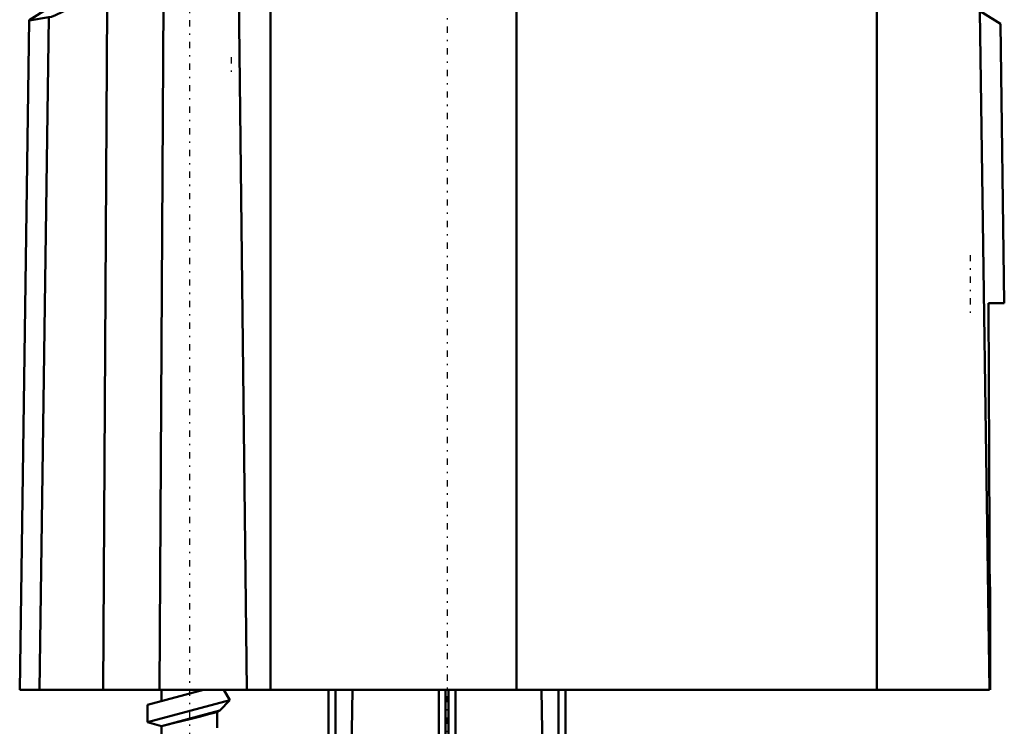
# Model space of a CAD drawing. Header units: millimetres. Extents: x -82 to 51, y -234 to 29.
# Tile 2 of 6: x -31 to 40, y -119 to -68. Entities that reach past the tile are written whole.
import ezdxf

# ---------------------------------------------------------------- set-up
doc = ezdxf.new("R2010")
doc.units = ezdxf.units.MM
doc.linetypes.add('Center', pattern=[1.5, 0.45, -0.5, 0.05, -0.5])
doc.layers.add('050', color=7, linetype='Continuous', lineweight=50)
doc.layers.add('MITTE', color=7, linetype='Center', lineweight=25)

# ---------------------------------------------------------------- blocks, each defined once
blk = doc.blocks.new('11_136_724_00_3_Schwimmer_0_in_136724_0')
at = {"layer": '050'}
for p, q in [((-11.946, -64.872), (-11.947, -64.869)), ((-3.083, -64.559), (-8.66, -64.67)), ((-2.759, -64.644), (-2.759, -64.564)), ((2.759, -64.454), (2.761, -64.452)), ((2.759, -64.454), (2.759, -64.533)), ((2.761, -64.452), (3.43, -64.447)), ((3.43, -64.454), (3.598, -64.454)), ((3.43, -64.494), (3.607, -64.49)), ((3.43, -64.494), (3.43, -65.374)), ((3.607, -64.49), (3.598, -64.454)), ((2.5, -65.381), (3.43, -65.374)), ((3.43, -65.43), (3.43, -66.412)), ((-27.02, -66.353), (-29.992, -68.236)), ((-27.02, -66.353), (-27.02, -67.34)), ((-15.562, -66.005), (-15.335, -66.054)), ((-15.335, -66.054), (-15.335, -66.138)), ((-14.942, -66.313), (-14.38, -116.294)), ((-12.664, -66.032), (-12.683, -116.294)), ((3.43, -66.412), (37.005, -66.78)), ((4.98, -66.422), (4.98, -116.294)), ((-21.665, -66.654), (-21.544, -66.597)), ((-21.665, -66.654), (-21.665, -66.738)), ((-20.358, -66.951), (-20.65, -116.294)), ((-17.548, -66.577), (-18.028, -66.632)), ((30.852, -66.691), (30.86, -116.294)), ((37.005, -66.78), (39.728, -68.506)), ((-24.408, -67.207), (-24.699, -116.294)), ((38.939, -116.294), (38.26, -67.576)), ((-30.009, -68.243), (-30.68, -116.294)), ((-28.583, -68.03), (-30.009, -68.247)), ((-28.583, -68.03), (-29.25, -116.294)), ((40.008, -88.544), (39.728, -68.505)), ((38.996, -116.294), (38.876, -88.544)), ((38.876, -88.544), (40.008, -88.544)), ((38.992, -108.899), (39, -113.398)), ((39, -116.294), (39, -113.259)), ((-30.68, -116.294), (38.939, -116.294))]:
    blk.add_line(p, q, dxfattribs=at)
for points in [[(-3.083, -64.559), (-2.938, -64.557), (-2.829, -64.558), (-2.769, -64.561), (-2.759, -64.564)], [(-2.259, -64.651), (-2.424, -64.654), (-2.571, -64.655), (-2.683, -64.653), (-2.747, -64.648), (-2.759, -64.644)], [(2.759, -64.533), (2.731, -64.541), (2.649, -64.548), (2.524, -64.554), (2.368, -64.558), (2.259, -64.56)], [(3.607, -64.49), (4.1, -66.023), (4.271, -66.43)], [(-12.664, -66.032), (-4.627, -65.605), (3.43, -65.43)], [(-20.358, -66.951), (-19.262, -66.877), (-18.527, -66.814), (-17.792, -66.739), (-17.073, -66.655), (-16.395, -66.564), (-15.773, -66.468), (-15.229, -66.372), (-14.942, -66.313)], [(-15.335, -66.138), (-15.673, -66.261), (-16.331, -66.399), (-17.24, -66.537), (-17.548, -66.577)], [(-15.335, -66.054), (-15.189, -66.049), (-15.078, -66.051), (-15.013, -66.059), (-15, -66.068)], [(-15, -66.068), (-15.003, -66.073), (-15.048, -66.091), (-15.144, -66.111), (-15.282, -66.131), (-15.335, -66.138)], [(-12.664, -66.032), (-13.574, -66.111), (-14.388, -66.214), (-14.942, -66.313)], [(-22, -66.732), (-21.997, -66.727), (-21.953, -66.708), (-21.857, -66.685), (-21.72, -66.662), (-21.665, -66.654)], [(-21.665, -66.738), (-21.811, -66.746), (-21.922, -66.747), (-21.987, -66.74), (-22, -66.732)], [(-18.972, -66.721), (-19.987, -66.788), (-20.838, -66.812), (-21.426, -66.788), (-21.665, -66.738)], [(-18.028, -66.632), (-18.11, -66.655), (-18.237, -66.678), (-18.394, -66.699), (-18.563, -66.716), (-18.725, -66.726), (-18.859, -66.729), (-18.954, -66.724), (-18.972, -66.721)], [(-27.02, -67.34), (-27.616, -67.644), (-28.101, -67.87), (-28.4, -67.988), (-28.583, -68.03)], [(-27.02, -67.34), (-26.191, -67.314), (-25.2, -67.261), (-24.408, -67.207)]]:
    blk.add_lwpolyline(points, dxfattribs=at)
for radius, start, end in [(250, 93.88691, 94.83787), (249.997, 93.1323, 93.88677), (249.749, 90.62884, 91.66555), (250, 95.85435, 97.35866)]:
    blk.add_arc((5, -314.294), radius, start, end, dxfattribs=at)
blk.add_ellipse((-11.003, -313.766), major_axis=(-8.142, -246.994), ratio=0.905772, start_param=3.219772, end_param=3.237886, dxfattribs=at)
at = {"layer": 'MITTE'}
for p, q in [((-15.5, -70.892), (-15.5, -71.992)), ((37.55, -85.094), (37.55, -89.494))]:
    blk.add_line(p, q, dxfattribs=at)
blk = doc.blocks.new('12_136_724_00_3_Spindel_0_in_136724_0')
at = {"layer": '050'}
for p, q in [((-21.5, -117.368), (-17.491, -116.294)), ((-20.5, -116.294), (-20.5, -117.1)), ((-15.586, -117.047), (-16.021, -116.294)), ((-21.5, -118.632), (-15.586, -117.047)), ((-16.318, -117.779), (-15.586, -117.047)), ((-21.5, -117.368), (-21.5, -118.632)), ((-20.5, -118.9), (-16.318, -117.779)), ((-16.522, -117.897), (-16.318, -117.779)), ((-16.5, -119.028), (-16.5, -117.892)), ((-21.5, -118.632), (-20.5, -118.9)), ((-20.5, -118.9), (-20.5, -120.1))]:
    blk.add_line(p, q, dxfattribs=at)
blk.add_lwpolyline([(-20.5, -118.9), (-20.41, -118.878), (-20.118, -118.808), (-19.652, -118.695), (-19.053, -118.548), (-18.378, -118.378), (-17.706, -118.206), (-17.125, -118.053), (-16.714, -117.942), (-16.516, -117.889), (-16.5, -117.885)], dxfattribs=at)
at = {"layer": 'MITTE'}
blk.add_line((-18.5, -27.94), (-18.5, -162.36), dxfattribs=at)
blk = doc.blocks.new('13_136_724_00_3_Einlaufrohr_0_in_136724_0')
at = {"layer": '050'}
for p, q in [((-8.5, -223.151), (-8.5, -116.294)), ((-6.788, -116.294), (-8.466, -222.693)), ((-8, -116.294), (-8, -193.144)), ((-0.6, -218.104), (-0.6, -116.294)), ((-0.1, -116.294), (-0.1, -218.604)), ((0.1, -218.604), (0.1, -116.294)), ((0.6, -116.294), (0.6, -218.104)), ((8.466, -222.693), (6.788, -116.294)), ((8, -193.144), (8, -116.294)), ((8.5, -116.294), (8.5, -223.151))]:
    blk.add_line(p, q, dxfattribs=at)
blk = doc.blocks.new('15_136_724_00_3_Gehause_0_in_136724_0')
at = {"layer": 'MITTE'}
blk.add_line((0, 28.955), (0, -233.503), dxfattribs=at)

msp = doc.modelspace()

# ---------------------------------------------------------------- block references
for name in ['15_136_724_00_3_Gehause_0_in_136724_0', '12_136_724_00_3_Spindel_0_in_136724_0', '13_136_724_00_3_Einlaufrohr_0_in_136724_0', '11_136_724_00_3_Schwimmer_0_in_136724_0']:
    msp.add_blockref(name, (0, 0))

doc.saveas('drawing.dxf')
